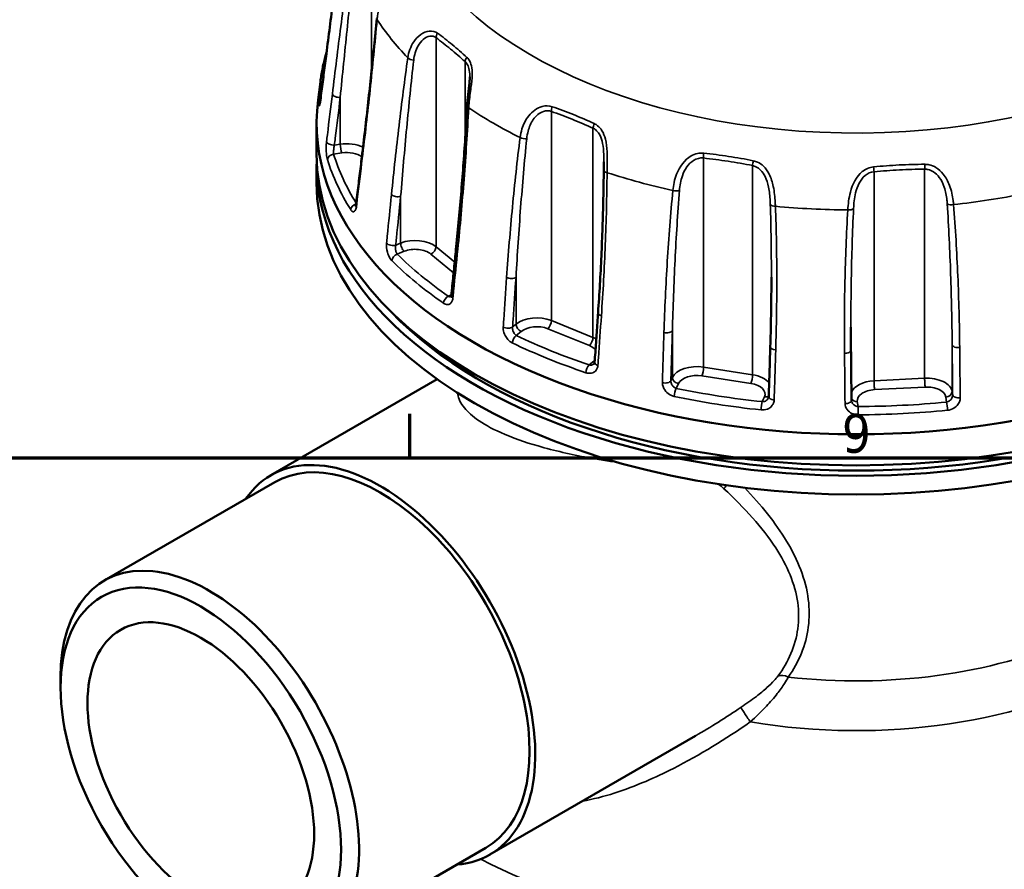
# Model space of a CAD drawing. Header units: millimetres. Extents: x 0 to 896, y -36 to 690.
# Tile 46 of 49: x 530 to 607, y 542 to 609. Entities that reach past the tile are written whole.
import ezdxf

# ---------------------------------------------------------------- set-up
doc = ezdxf.new("R2010")
doc.units = ezdxf.units.MM
for name, color, linetype, lineweight in [('Border (ANSI)', 7, 'Continuous', 70), ('Visible (ANSI)', 7, 'Continuous', 50), ('Visible Narrow (ANSI)', 7, 'Continuous', 35)]:
    doc.layers.add(name, color=color, linetype=linetype, lineweight=lineweight)
doc.styles.add('Note Text (ANSI)', font='tahoma.ttf')

# ---------------------------------------------------------------- blocks, each defined once
blk = doc.blocks.new('Borders Default Border')
at = {"layer": 'Border (ANSI)'}
blk.add_line((560.667, 574), (560.667, 577.448), dxfattribs=at)
at = {"layer": 'Border (ANSI)', "flags": 128}
blk.add_lwpolyline([(20, 20), (20, 574), (821, 574), (821, 20), (20, 20)], dxfattribs=at)
at = {"layer": 'Border (ANSI)', "insert": (594.701, 574.341), "char_height": 3.048, "attachment_point": 7, "style": 'Note Text (ANSI)'}
blk.add_mtext('9', dxfattribs=at)

msp = doc.modelspace()

# ---------------------------------------------------------------- linework, layer by layer
at = {"layer": 'Visible (ANSI)'}
for p, q in [((553.627, 603.615), (553.445, 602.192)), ((553.33, 600.385), (553.33, 597.935)), ((553.33, 597.119), (553.33, 595.649)), ((562.831, 580.186), (549.728, 572.621)), ((550.041, 572.079), (536.606, 564.322)), ((533.163, 555.896), (533.163, 556.712)), ((583.161, 552.086), (566.978, 542.743)), ((566.666, 543.285), (553.231, 535.528))]:
    msp.add_line(p, q, dxfattribs=at)
for centre, major_axis, ratio, start_param, end_param in [((595.83, 600.385), (42.5, 0), 0.57735, 3.067869, 6.356909), ((595.83, 597.935), (42.5, 0), 0.57735, 3.141593, 6.283185), ((595.83, 597.119), (42.5, 0), 0.57735, 3.124954, 6.299824), ((595.83, 595.649), (42.5, 0), 0.57735, 3.141593, 6.283185), ((595.83, 597.119), (-41.8, 0), 0.57735, 0.503167, 2.638425), ((826.461, 582.046), (-230.907, 9.331), 0.87117, 0.03518, 0.04425), ((596.36, 578.357), (-0.891, 0.22), 0.512082, 0.130893, 0.208252), ((558.353, 557.682), (8.312, -14.397), 0.57735, 0, 3.141593), ((558.353, 557.682), (8.625, -14.939), 0.57735, 6.013066, 9.694897), ((544.918, 549.925), (8.312, -14.397), 0.57735, 5.497787, 10.210176), ((595.83, 543.965), (45.5, 0), 0.57735, 3.476475, 6.283185)]:
    msp.add_ellipse(centre, major_axis=major_axis, ratio=ratio, start_param=start_param, end_param=end_param, dxfattribs=at)
for major_axis in [(-7.812, 13.531), (6.312, -10.933)]:
    msp.add_ellipse((544.211, 549.517), major_axis=major_axis, ratio=0.57735, dxfattribs=at)
for points, knots in [([(555.435, 616.477), (555.347, 615.751), (555.258, 615.028), (555.08, 613.589), (554.991, 612.872), (554.813, 611.445), (554.724, 610.734), (554.545, 609.318), (554.456, 608.612), (554.277, 607.207), (554.188, 606.508), (554.098, 605.811)], [0, 0, 0, 0, 0.259218, 0.259218, 0.518435, 0.518435, 0.777653, 0.777653, 1.03687, 1.03687, 1.296088, 1.296088, 1.296088, 1.296088]), ([(558.064, 608.606), (557.996, 607.865), (557.925, 607.127), (557.78, 605.656), (557.706, 604.924), (557.554, 603.464), (557.475, 602.737), (557.316, 601.288), (557.234, 600.566), (557.067, 599.127), (556.982, 598.41), (556.895, 597.696)], [0, 0, 0, 0, 0.259218, 0.259218, 0.518435, 0.518435, 0.777653, 0.777653, 1.03687, 1.03687, 1.296088, 1.296088, 1.296088, 1.296088]), ([(553.627, 603.615), (553.648, 603.776), (553.672, 603.938), (553.724, 604.261), (553.753, 604.422), (553.816, 604.744), (553.85, 604.905), (553.924, 605.226), (553.964, 605.387), (554.04, 605.676), (554.076, 605.805), (554.114, 605.933)], [2.42991821, 2.42991821, 2.42991821, 2.42991821, 2.44938468, 2.44938468, 2.46885115, 2.46885115, 2.48831762, 2.48831762, 2.50778408, 2.50778408, 2.52348072, 2.52348072, 2.52348072, 2.52348072]), ([(554.098, 605.811), (554.067, 605.567), (554.035, 605.323), (553.972, 604.835), (553.941, 604.591), (553.878, 604.103), (553.847, 603.859), (553.784, 603.371), (553.753, 603.127), (553.69, 602.64), (553.658, 602.396), (553.627, 602.152)], [0, 0, 0, 0, 0.0907018, 0.0907018, 0.1814035, 0.1814035, 0.2721053, 0.2721053, 0.3628071, 0.3628071, 0.4535088, 0.4535088, 0.4535088, 0.4535088]), ([(565.392, 604.011), (565.392, 603.872), (565.384, 603.724), (565.36, 603.422), (565.344, 603.267), (565.308, 602.955), (565.289, 602.798), (565.252, 602.486), (565.235, 602.331), (565.206, 602.024), (565.195, 601.872), (565.187, 601.724)], [0.1690319, 0.1690319, 0.1690319, 0.1690319, 0.2172859, 0.2172859, 0.2655398, 0.2655398, 0.3137938, 0.3137938, 0.3620478, 0.3620478, 0.4103018, 0.4103018, 0.4103018, 0.4103018]), ([(553.627, 602.152), (553.621, 602.104), (553.615, 602.06), (553.603, 601.982), (553.597, 601.949), (553.587, 601.896), (553.582, 601.877), (553.579, 601.866), (553.579, 601.865), (553.579, 601.865)], [0, 0, 0, 0, 0.01924429, 0.01924429, 0.03848858, 0.03848858, 0.05773287, 0.05773287, 0.06340489, 0.06340489, 0.06340489, 0.06340489]), ([(565.187, 601.724), (565.148, 600.973), (565.104, 600.224), (565.01, 598.73), (564.959, 597.985), (564.85, 596.5), (564.793, 595.76), (564.671, 594.283), (564.607, 593.547), (564.472, 592.079), (564.402, 591.346), (564.328, 590.617)], [0, 0, 0, 0, 0.259218, 0.259218, 0.518435, 0.518435, 0.777653, 0.777653, 1.03687, 1.03687, 1.296088, 1.296088, 1.296088, 1.296088]), ([(556.895, 597.696), (556.865, 597.446), (556.835, 597.196), (556.774, 596.695), (556.743, 596.445), (556.682, 595.945), (556.652, 595.694), (556.591, 595.194), (556.561, 594.944), (556.5, 594.443), (556.469, 594.193), (556.439, 593.943)], [0, 0, 0, 0, 0.0907018, 0.0907018, 0.1814035, 0.1814035, 0.2721053, 0.2721053, 0.3628071, 0.3628071, 0.4535088, 0.4535088, 0.4535088, 0.4535088]), ([(575.952, 597.318), (575.952, 597.273), (575.952, 597.228), (575.951, 597.139), (575.951, 597.095), (575.95, 597.006), (575.95, 596.962), (575.949, 596.875), (575.949, 596.832), (575.948, 596.745), (575.948, 596.703), (575.947, 596.66)], [0.33804066, 0.33804066, 0.33804066, 0.33804066, 0.35249309, 0.35249309, 0.36694552, 0.36694552, 0.38139795, 0.38139795, 0.39585038, 0.39585038, 0.41030281, 0.41030281, 0.41030281, 0.41030281]), ([(575.947, 596.66), (575.941, 595.905), (575.93, 595.15), (575.897, 593.645), (575.876, 592.893), (575.824, 591.393), (575.794, 590.644), (575.725, 589.148), (575.686, 588.402), (575.6, 586.912), (575.552, 586.168), (575.501, 585.426)], [0, 0, 0, 0, 0.259218, 0.259218, 0.518435, 0.518435, 0.777653, 0.777653, 1.03687, 1.03687, 1.296088, 1.296088, 1.296088, 1.296088]), ([(556.439, 593.943), (556.434, 593.906), (556.429, 593.875), (556.417, 593.825), (556.411, 593.807), (556.406, 593.794), (556.405, 593.792), (556.405, 593.792)], [0, 0, 0, 0, 0.01894869, 0.01894869, 0.03789739, 0.03789739, 0.04684343, 0.04684343, 0.04684343, 0.04684343]), ([(564.328, 590.617), (564.303, 590.361), (564.277, 590.105), (564.225, 589.593), (564.199, 589.337), (564.148, 588.825), (564.122, 588.569), (564.07, 588.057), (564.044, 587.801), (563.993, 587.289), (563.967, 587.033), (563.941, 586.777)], [0, 0, 0, 0, 0.0907018, 0.0907018, 0.1814035, 0.1814035, 0.2721053, 0.2721053, 0.3628071, 0.3628071, 0.4535088, 0.4535088, 0.4535088, 0.4535088]), ([(589.15, 588.223), (589.15, 587.857), (589.149, 587.492), (589.145, 586.762), (589.141, 586.397), (589.132, 585.667), (589.126, 585.302), (589.113, 584.573), (589.105, 584.208), (589.087, 583.479), (589.077, 583.115), (589.065, 582.75)], [0.6662956, 0.6662956, 0.6662956, 0.6662956, 0.7922541, 0.7922541, 0.9182126, 0.9182126, 1.0441711, 1.0441711, 1.1701296, 1.1701296, 1.2960881, 1.2960881, 1.2960881, 1.2960881]), ([(563.941, 586.777), (563.939, 586.752), (563.935, 586.73), (563.926, 586.696), (563.921, 586.684), (563.915, 586.67), (563.913, 586.667), (563.913, 586.667)], [0, 0, 0, 0, 0.01732844, 0.01732844, 0.03465689, 0.03465689, 0.04921128, 0.04921128, 0.04921128, 0.04921128]), ([(575.501, 585.426), (575.483, 585.165), (575.465, 584.905), (575.428, 584.384), (575.41, 584.124), (575.374, 583.603), (575.356, 583.343), (575.32, 582.822), (575.302, 582.561), (575.266, 582.04), (575.248, 581.78), (575.23, 581.52)], [0, 0, 0, 0, 0.0907018, 0.0907018, 0.1814035, 0.1814035, 0.2721053, 0.2721053, 0.3628071, 0.3628071, 0.4535088, 0.4535088, 0.4535088, 0.4535088]), ([(589.065, 582.75), (589.057, 582.487), (589.049, 582.224), (589.033, 581.698), (589.025, 581.435), (589.008, 580.909), (589, 580.646), (588.984, 580.119), (588.976, 579.856), (588.959, 579.33), (588.951, 579.067), (588.943, 578.804)], [0, 0, 0, 0, 0.0907018, 0.0907018, 0.1814035, 0.1814035, 0.2721053, 0.2721053, 0.3628071, 0.3628071, 0.4535088, 0.4535088, 0.4535088, 0.4535088]), ([(595.462, 578.515), (595.459, 578.778), (595.456, 579.042), (595.451, 579.569), (595.448, 579.833), (595.442, 580.36), (595.44, 580.624), (595.434, 581.151), (595.431, 581.415), (595.426, 581.942), (595.423, 582.206), (595.42, 582.469)], [0.3217516, 0.3217516, 0.3217516, 0.3217516, 0.4124534, 0.4124534, 0.5031551, 0.5031551, 0.5938569, 0.5938569, 0.6845586, 0.6845586, 0.7752604, 0.7752604, 0.7752604, 0.7752604]), ([(575.23, 581.52), (575.229, 581.504), (575.226, 581.489), (575.221, 581.464), (575.217, 581.453), (575.21, 581.434), (575.206, 581.426), (575.198, 581.412), (575.194, 581.406), (575.185, 581.396), (575.181, 581.392), (575.176, 581.388)], [0, 0, 0, 0, 0.01374777, 0.01374777, 0.02749554, 0.02749554, 0.04124331, 0.04124331, 0.05499108, 0.05499108, 0.06873885, 0.06873885, 0.06873885, 0.06873885]), ([(588.943, 578.804), (588.943, 578.797), (588.942, 578.79), (588.941, 578.776), (588.94, 578.769), (588.937, 578.755), (588.935, 578.749), (588.932, 578.736), (588.93, 578.729), (588.925, 578.716), (588.922, 578.71), (588.919, 578.704)], [0, 0, 0, 0, 0.00706894, 0.00706894, 0.01413788, 0.01413788, 0.02120682, 0.02120682, 0.02827575, 0.02827575, 0.03534469, 0.03534469, 0.03534469, 0.03534469])]:
    msp.add_open_spline(points, degree=3, knots=knots, dxfattribs=at)
at = {"layer": 'Visible Narrow (ANSI)'}
for p, q in [((557.641, 614.346), (557.641, 604.304)), ((562.736, 607.089), (562.736, 590.62)), ((565.03, 605.197), (565.03, 599.057)), ((555.192, 602.376), (555.192, 598.693)), ((571.822, 601.276), (571.822, 584.807)), ((575.099, 599.951), (575.099, 583.482)), ((554.671, 597.906), (555.321, 598.006)), ((555.192, 598.693), (554.735, 598.623)), ((583.804, 597.608), (583.804, 581.139)), ((587.668, 597.01), (587.668, 580.541)), ((597.237, 596.527), (597.237, 580.058)), ((601.221, 596.728), (601.221, 580.259)), ((559.95, 594.586), (559.95, 590.904)), ((559.95, 590.904), (559.563, 590.747)), ((559.686, 590.036), (560.237, 590.259)), ((564.206, 589.408), (562.736, 590.62)), ((562.326, 590.046), (564.122, 588.566)), ((569.037, 588.206), (569.037, 584.523)), ((563.946, 586.825), (563.701, 586.725)), ((575.099, 583.482), (571.822, 584.807)), ((569.037, 584.523), (568.766, 584.3)), ((571.535, 584.162), (574.812, 582.838)), ((581.355, 584.005), (581.355, 580.322)), ((569.06, 583.631), (569.446, 583.95)), ((603.388, 582.892), (603.388, 579.209)), ((575.18, 581.631), (574.794, 581.313)), ((587.668, 580.541), (583.804, 581.139)), ((581.355, 580.322), (581.232, 580.059)), ((583.675, 580.452), (587.539, 579.854)), ((601.221, 580.259), (597.237, 580.058)), ((581.663, 579.464), (581.838, 579.839)), ((597.28, 579.362), (601.265, 579.563)), ((588.599, 578.793), (588.425, 578.418)), ((602.89, 578.776), (602.949, 578.388)), ((603.429, 578.937), (603.388, 579.209)), ((595.975, 578.036), (595.917, 578.424))]:
    msp.add_line(p, q, dxfattribs=at)
for centre, major_axis, ratio, start_param, end_param in [((595.83, 620.451), (36.172, 0), 0.57735, 1.834196, 7.620215), ((595.83, 616.837), (-40.401, 0), 0.57735, 0.36546, 0.507205), ((563.145, 607.255), (0.301, 0.399), 0.69685, 1.625301, 2.430089), ((554.594, 605.747), (-0.496, 0.064), 0.581623, 0, 0.095694), ((560.95, 605.604), (-0.495, 0.07), 0.567992, 0.584716, 1.71003), ((565.44, 605.363), (0.334, 0.372), 0.639148, 1.682085, 2.486873), ((595.83, 601.815), (-42.318, 0), 0.57735, 6.209462, 6.279708), ((555.062, 602.655), (-0.496, 0.06), 0.552181, 0.221505, 1.901029), ((554.01, 601.857), (-0.5, 0.003), 0.816492, 5.604889, 6.18431), ((554.123, 602.088), (-0.496, 0.064), 0.581623, 0, 0.094454), ((565.687, 601.698), (-0.499, 0.026), 0.487492, 0, 0.744998), ((595.83, 616.837), (40.401, 0), 0.57735, 3.856119, 3.997863), ((572.109, 601.512), (0.167, 0.471), 0.496589, 1.457085, 2.261874), ((575.386, 600.188), (0.207, 0.455), 0.438887, 1.497235, 2.302024), ((554.606, 598.902), (-0.496, 0.06), 0.552185, 0.222726, 1.901021), ((555.709, 597.578), (-2, 0), 0.57735, 4.018675, 4.974188), ((569.683, 599.391), (-0.496, 0.062), 0.53632, 0.923495, 2.048809), ((555.321, 598.414), (-0.076, 0.494), 0.211325, 0.938882, 2.509678), ((555.709, 597.17), (1.5, 0), 0.57735, 0.658458, 1.832596), ((583.934, 597.886), (0.056, 0.497), 0.239912, 1.388545, 2.193334), ((554.671, 597.497), (-0.477, -0.149), 0.803594, 4.467018, 5.934022), ((595.83, 601.815), (-42.318, 0), 0.57735, 0.17801, 0.345589), ((595.83, 602.181), (-41.82, 0), 0.57735, 0.17801, 0.343439), ((557.392, 597.636), (-0.496, 0.06), 0.552181, 0, 0.438961), ((587.797, 597.289), (0.097, 0.491), 0.18221, 1.405997, 2.210785), ((576.447, 596.656), (-0.5, 0.004), 0.479953, 0, 1.070279), ((595.83, 616.837), (40.401, 0), 0.57735, 4.205184, 4.346929), ((597.193, 596.814), (-0.046, 0.498), 0.042222, 4.092797, 4.897586), ((601.178, 597.015), (-0.005, 0.5), 0.099925, 4.098616, 4.903405), ((581.569, 595.277), (-0.498, 0.048), 0.509137, 1.255613, 2.380926), ((559.664, 594.823), (-0.497, 0.05), 0.525397, 0.557641, 2.237165), ((595.83, 616.837), (40.401, 0), 0.57735, 4.903316, 5.045061), ((556.482, 593.594), (0.424, 0.265), 0.768222, 1.203659, 2.59104), ((556.935, 593.882), (-0.496, 0.06), 0.552185, 0, 0.437723), ((589.546, 594.043), (-0.5, -0.019), 0.483702, 0.269966, 1.39528), ((595.83, 616.837), (40.401, 0), 0.57735, 4.55425, 4.695995), ((595.176, 593.759), (-0.499, 0.029), 0.48972, 1.583398, 2.708712), ((603.403, 594.174), (0.498, 0.039), 0.498285, 3.73796, 4.863273), ((561.098, 589.958), (-2, 0), 0.57735, 3.752458, 5.323254), ((559.277, 590.984), (0.497, -0.05), 0.525404, 3.700456, 5.378751), ((560.237, 590.667), (-0.187, 0.464), 0.468323, 0.858678, 2.429475), ((561.098, 589.549), (1.5, 0), 0.57735, 0.610865, 2.181662), ((562.326, 590.454), (0.318, 0.386), 0.668835, 4.03088, 5.601677), ((564.826, 590.566), (-0.497, 0.05), 0.525397, 0, 0.775096), ((559.686, 589.628), (-0.352, -0.355), 0.705683, 4.094079, 5.561083), ((595.83, 601.815), (42.318, 0), 0.57735, 3.668668, 3.836247), ((595.83, 602.181), (-41.82, 0), 0.57735, 0.527076, 0.694655), ((568.627, 588.372), (-0.499, 0.035), 0.504499, 0.888766, 2.56829), ((563.701, 586.317), (0.285, 0.411), 0.627294, 0.835079, 2.302083), ((564.439, 586.727), (-0.497, 0.05), 0.525404, 0, 0.77386), ((570.675, 583.861), (-2, 0), 0.57735, 4.101524, 5.67232), ((571.535, 584.57), (0.187, 0.464), 0.468323, 3.853711, 5.424507), ((576, 585.391), (-0.499, 0.035), 0.504499, 0, 1.106221), ((568.356, 584.465), (0.499, -0.035), 0.504509, 4.031583, 5.709878), ((569.446, 584.358), (-0.318, 0.386), 0.668835, 0.681509, 2.252305), ((570.675, 583.453), (1.5, 0), 0.57735, 0.959931, 2.530727), ((580.872, 584.08), (0.5, -0.015), 0.492009, 4.358474, 6.037999), ((569.06, 583.223), (-0.217, -0.451), 0.522656, 3.885555, 5.352559), ((595.83, 602.181), (-41.82, 0), 0.57735, 0.876141, 1.043721), ((574.812, 583.246), (0.187, 0.464), 0.468323, 3.853711, 5.424507), ((573.952, 582.536), (-2, 0), 0.57735, 3.93309, 4.101524), ((595.83, 601.815), (42.318, 0), 0.57735, 4.017734, 4.185313), ((573.952, 582.128), (1.5, 0), 0.57735, 0.45606, 0.959931), ((589.565, 582.735), (-0.5, 0.015), 0.492009, 0, 1.434337), ((594.921, 582.464), (0.5, 0.005), 0.489433, 4.685356, 6.283185), ((603.886, 582.917), (-0.5, -0.005), 0.489433, 0.081695, 1.761219), ((573.952, 582.128), (-1.5, 0), 0.57735, 2.530727, 2.605446), ((574.794, 580.905), (0.159, 0.474), 0.410704, 0.685707, 2.152711), ((575.18, 582.04), (0.318, -0.386), 0.668835, 5.393898, 5.530379), ((575.728, 581.485), (-0.499, 0.035), 0.504509, 0, 1.104988), ((583.287, 580.023), (-2, 0), 0.57735, 4.45059, 6.021386), ((583.675, 580.86), (0.076, 0.494), 0.211325, 3.773507, 5.344303), ((581.838, 580.247), (-0.454, 0.21), 0.788675, 0.350879, 1.921676), ((583.287, 579.615), (-1.5, 0), 0.57735, 4.45059, 6.021386), ((587.539, 580.262), (0.076, 0.494), 0.211325, 3.773507, 5.344303), ((587.15, 579.426), (-2, 0), 0.57735, 3.561102, 4.45059), ((601.396, 579.109), (2, 0), 0.57735, 0.087266, 1.658063), ((601.265, 579.971), (-0.025, 0.499), 0.071162, 0.953518, 2.524315), ((580.749, 580.133), (0.5, -0.015), 0.492021, 4.359702, 6.037997), ((581.663, 579.055), (-0.102, -0.49), 0.276589, 3.786079, 5.253083), ((595.83, 602.181), (-41.82, 0), 0.57735, 1.225207, 1.392787), ((587.15, 579.017), (1.5, 0), 0.57735, 6.021386, 7.592182), ((597.411, 578.907), (-2, 0), 0.57735, 4.799655, 6.072847), ((597.411, 578.499), (-1.5, 0), 0.57735, 4.799655, 6.370452), ((597.28, 579.77), (-0.025, 0.499), 0.071162, 0.953518, 2.524315), ((601.396, 578.7), (1.5, 0), 0.57735, 0.087266, 1.658063), ((595.83, 601.815), (42.318, 0), 0.57735, 4.3668, 4.534379), ((588.599, 579.201), (0.454, -0.21), 0.788675, 5.063268, 5.86093), ((589.443, 578.788), (-0.5, 0.015), 0.492021, 0, 1.433106), ((595.917, 578.832), (-0.494, -0.075), 0.81339, 0.28951, 1.448158), ((602.89, 579.184), (0.494, 0.075), 0.81339, 4.589751, 6.160547), ((603.927, 578.963), (-0.5, -0.005), 0.489446, 0.081696, 1.759991), ((595.83, 561.11), (43.868, 0), 0.57735, 3.973004, 7.020832), ((588.425, 578.009), (0.052, 0.497), 0.144578, 0.623008, 2.090012), ((594.962, 578.51), (0.5, 0.005), 0.489446, 4.686586, 6.283185), ((595.83, 602.181), (-41.82, 0), 0.57735, 1.574273, 1.741852), ((595.975, 577.628), (0.001, -0.5), 0.002839, 1.059106, 2.52611), ((602.949, 577.98), (-0.05, 0.498), 0.138987, 4.193754, 5.660758), ((595.83, 601.815), (42.318, 0), 0.57735, 4.715866, 4.883445), ((595.83, 569.63), (29.661, 0), 0.57735, 4.427447, 6.568128), ((585.954, 571.772), (0.692, 0.722), 0.287714, 1.761899, 2.126991), ((595.83, 572.62), (28.053, 0), 0.57735, 4.520536, 6.20518), ((595.83, 558.478), (45.5, 0), 0.57735, 3.882701, 6.283185), ((590.291, 556.068), (-0.805, 0.594), 0.656221, 4.949542, 5.944191), ((587.326, 553.526), (-0.561, 0.828), 0.051066, 0.109672, 1.946139)]:
    msp.add_ellipse(centre, major_axis=major_axis, ratio=ratio, start_param=start_param, end_param=end_param, dxfattribs=at)
for points, knots in [([(554.097, 605.783), (554.321, 607.525), (554.545, 609.286), (554.99, 612.842), (555.213, 614.637), (555.434, 616.454)], [-1.296088, -1.296088, -1.296088, -1.296088, -0.648044, -0.648044, 0, 0, 0, 0]), ([(555.933, 613.163), (555.695, 611.453), (555.464, 609.718), (555.01, 606.212), (554.788, 604.442), (554.571, 602.654)], [-1.296088, -1.296088, -1.296088, -1.296088, -0.648044, -0.648044, 0, 0, 0, 0]), ([(555.192, 602.376), (555.366, 604.157), (555.543, 605.925), (555.906, 609.431), (556.091, 611.17), (556.281, 612.889)], [0, 0, 0, 0, 0.648044, 0.648044, 1.296088, 1.296088, 1.296088, 1.296088]), ([(558.097, 608.5), (558.106, 608.601), (558.119, 608.704), (558.193, 609.192), (558.295, 609.594), (558.516, 610.333), (558.628, 610.669), (558.794, 611.244), (558.855, 611.487), (558.907, 611.882), (558.911, 612.042), (558.88, 612.27), (558.859, 612.35), (558.829, 612.422)], [-0.4103005, -0.4103005, -0.4103005, -0.4103005, -0.3784798, -0.3784798, -0.2603974, -0.2603974, -0.1650406, -0.1650406, -0.0916892, -0.0916892, -0.0352651, -0.0352651, 0, 0, 0, 0]), ([(556.928, 597.574), (557.146, 599.362), (557.352, 601.166), (557.743, 604.807), (557.927, 606.644), (558.097, 608.5)], [-1.296088, -1.296088, -1.296088, -1.296088, -0.648044, -0.648044, 0, 0, 0, 0]), ([(562.851, 607.442), (562.675, 607.572), (562.448, 607.628), (561.751, 607.555), (561.284, 607.206), (560.73, 606.383), (560.575, 605.945), (560.515, 605.506)], [-0.4103106, -0.4103106, -0.4103106, -0.4103106, -0.3194642, -0.3194642, -0.1448524, -0.1448524, 0, 0, 0, 0]), ([(565.166, 605.533), (564.783, 605.883), (564.399, 606.216), (563.627, 606.852), (563.24, 607.156), (562.851, 607.442)], [-0.4001666, -0.4001666, -0.4001666, -0.4001666, -0.2000833, -0.2000833, 0, 0, 0, 0]), ([(560.979, 605.315), (561.024, 605.709), (561.137, 606.099), (561.547, 606.833), (561.894, 607.144), (562.422, 607.23), (562.597, 607.191), (562.736, 607.089)], [0, 0, 0, 0, 0.1448524, 0.1448524, 0.3194642, 0.3194642, 0.4103106, 0.4103106, 0.4103106, 0.4103106]), ([(562.736, 607.089), (563.118, 606.801), (563.501, 606.499), (564.266, 605.868), (564.648, 605.54), (565.03, 605.197)], [0, 0, 0, 0, 0.2000833, 0.2000833, 0.4001666, 0.4001666, 0.4001666, 0.4001666]), ([(553.626, 602.124), (553.649, 602.301), (553.671, 602.479), (553.828, 603.698), (553.962, 604.74), (554.097, 605.783)], [-0.4535088, -0.4535088, -0.4535088, -0.4535088, -0.3876302, -0.3876302, 0, 0, 0, 0]), ([(560.515, 605.506), (560.267, 603.747), (560.038, 601.965), (559.611, 598.37), (559.412, 596.556), (559.228, 594.727)], [-1.296088, -1.296088, -1.296088, -1.296088, -0.648044, -0.648044, 0, 0, 0, 0]), ([(559.95, 594.586), (560.098, 596.4), (560.257, 598.202), (560.599, 601.78), (560.781, 603.557), (560.979, 605.315)], [0, 0, 0, 0, 0.648044, 0.648044, 1.296088, 1.296088, 1.296088, 1.296088]), ([(565.03, 605.197), (565.083, 605.149), (565.131, 605.092), (565.238, 604.923), (565.289, 604.8), (565.369, 604.484), (565.389, 604.282), (565.392, 604.05), (565.392, 604.03), (565.392, 604.011)], [0, 0, 0, 0, 0.0347075, 0.0347075, 0.0902394, 0.0902394, 0.1624309, 0.1624309, 0.1690319, 0.1690319, 0.1690319, 0.1690319]), ([(565.311, 601.552), (565.317, 601.67), (565.326, 601.79), (565.374, 602.307), (565.434, 602.724), (565.534, 603.49), (565.574, 603.835), (565.586, 604.417), (565.57, 604.661), (565.482, 605.044), (565.422, 605.194), (565.291, 605.402), (565.233, 605.473), (565.166, 605.533)], [-0.4103018, -0.4103018, -0.4103018, -0.4103018, -0.3737343, -0.3737343, -0.2562799, -0.2562799, -0.1624309, -0.1624309, -0.0902394, -0.0902394, -0.0347075, -0.0347075, 0, 0, 0, 0]), ([(554.571, 602.654), (554.441, 601.584), (554.311, 600.515), (554.159, 599.263), (554.136, 599.082), (554.114, 598.9)], [-0.7752604, -0.7752604, -0.7752604, -0.7752604, -0.3876302, -0.3876302, -0.3217516, -0.3217516, -0.3217516, -0.3217516]), ([(553.513, 601.9), (553.513, 601.878), (553.513, 601.858), (553.515, 601.752), (553.523, 601.707), (553.546, 601.713), (553.558, 601.744), (553.582, 601.845), (553.594, 601.904), (553.612, 602.021), (553.619, 602.071), (553.626, 602.124)], [-0.1583749, -0.1583749, -0.1583749, -0.1583749, -0.1471247, -0.1471247, -0.093248, -0.093248, -0.0518045, -0.0518045, -0.0199248, -0.0199248, 0, 0, 0, 0]), ([(554.735, 598.623), (554.757, 598.804), (554.779, 598.986), (554.932, 600.237), (555.062, 601.307), (555.192, 602.376)], [0.3217516, 0.3217516, 0.3217516, 0.3217516, 0.3876302, 0.3876302, 0.7752604, 0.7752604, 0.7752604, 0.7752604]), ([(564.452, 590.419), (564.637, 592.248), (564.801, 594.09), (565.089, 597.8), (565.213, 599.668), (565.311, 601.552)], [-1.296088, -1.296088, -1.296088, -1.296088, -0.648044, -0.648044, 0, 0, 0, 0]), ([(571.895, 601.648), (571.646, 601.734), (571.363, 601.738), (570.688, 601.551), (570.317, 601.274), (569.797, 600.618), (569.621, 600.26), (569.433, 599.671), (569.384, 599.442), (569.357, 599.216)], [-0.4103107, -0.4103107, -0.4103107, -0.4103107, -0.319997, -0.319997, -0.1886989, -0.1886989, -0.0725765, -0.0725765, 0, 0, 0, 0]), ([(569.881, 599.126), (569.902, 599.327), (569.938, 599.53), (570.078, 600.05), (570.21, 600.364), (570.602, 600.934), (570.884, 601.175), (571.405, 601.342), (571.625, 601.343), (571.822, 601.276)], [0, 0, 0, 0, 0.0725765, 0.0725765, 0.1886989, 0.1886989, 0.319997, 0.319997, 0.4103107, 0.4103107, 0.4103107, 0.4103107]), ([(571.822, 601.276), (572.368, 601.083), (572.914, 600.875), (574.007, 600.433), (574.553, 600.199), (575.099, 599.951)], [0, 0, 0, 0, 0.2000833, 0.2000833, 0.4001666, 0.4001666, 0.4001666, 0.4001666]), ([(575.202, 600.312), (574.653, 600.566), (574.103, 600.804), (573, 601.25), (572.448, 601.458), (571.895, 601.648)], [-0.4001666, -0.4001666, -0.4001666, -0.4001666, -0.2000833, -0.2000833, 0, 0, 0, 0]), ([(576.206, 596.447), (576.207, 596.575), (576.209, 596.705), (576.218, 597.237), (576.227, 597.661), (576.191, 598.428), (576.157, 598.771), (576.016, 599.334), (575.928, 599.564), (575.712, 599.911), (575.598, 600.043), (575.385, 600.213), (575.296, 600.268), (575.202, 600.312)], [-0.4103028, -0.4103028, -0.4103028, -0.4103028, -0.3710571, -0.3710571, -0.2540051, -0.2540051, -0.1609891, -0.1609891, -0.0894384, -0.0894384, -0.0343994, -0.0343994, 0, 0, 0, 0]), ([(575.099, 599.951), (575.174, 599.916), (575.245, 599.872), (575.417, 599.734), (575.509, 599.626), (575.687, 599.34), (575.761, 599.15), (575.883, 598.68), (575.916, 598.39), (575.949, 597.838), (575.952, 597.575), (575.952, 597.318)], [0, 0, 0, 0, 0.0343994, 0.0343994, 0.0894384, 0.0894384, 0.1609891, 0.1609891, 0.2540051, 0.2540051, 0.3380407, 0.3380407, 0.3380407, 0.3380407]), ([(554.114, 598.9), (554.106, 598.831), (554.099, 598.755), (554.083, 598.49), (554.082, 598.284), (554.1, 597.943), (554.115, 597.802), (554.149, 597.609), (554.164, 597.543), (554.181, 597.489)], [-0.1583763, -0.1583763, -0.1583763, -0.1583763, -0.1332534, -0.1332534, -0.0740297, -0.0740297, -0.028473, -0.028473, 0, 0, 0, 0]), ([(569.357, 599.216), (569.128, 597.408), (568.93, 595.583), (568.58, 591.908), (568.428, 590.059), (568.299, 588.198)], [-1.296088, -1.296088, -1.296088, -1.296088, -0.648044, -0.648044, 0, 0, 0, 0]), ([(569.037, 588.206), (569.14, 590.045), (569.261, 591.876), (569.541, 595.517), (569.699, 597.328), (569.881, 599.126)], [0, 0, 0, 0, 0.648044, 0.648044, 1.296088, 1.296088, 1.296088, 1.296088]), ([(554.671, 597.906), (554.666, 597.933), (554.663, 597.966), (554.66, 598.064), (554.663, 598.136), (554.678, 598.309), (554.693, 598.414), (554.719, 598.549), (554.727, 598.587), (554.735, 598.623)], [0, 0, 0, 0, 0.028473, 0.028473, 0.0740297, 0.0740297, 0.1332534, 0.1332534, 0.1583763, 0.1583763, 0.1583763, 0.1583763]), ([(583.827, 597.99), (583.492, 598.025), (583.141, 597.946), (582.299, 597.474), (581.914, 596.914), (581.521, 595.909), (581.43, 595.467), (581.391, 595.051)], [-0.4103081, -0.4103081, -0.4103081, -0.4103081, -0.3073598, -0.3073598, -0.1308501, -0.1308501, 0, 0, 0, 0]), ([(587.725, 597.387), (587.077, 597.519), (586.427, 597.635), (585.127, 597.836), (584.477, 597.921), (583.827, 597.99)], [-0.4001666, -0.4001666, -0.4001666, -0.4001666, -0.2000833, -0.2000833, 0, 0, 0, 0]), ([(556.472, 593.821), (556.494, 594.003), (556.516, 594.184), (556.668, 595.435), (556.798, 596.505), (556.928, 597.574)], [-0.4535088, -0.4535088, -0.4535088, -0.4535088, -0.3876302, -0.3876302, 0, 0, 0, 0]), ([(581.913, 595.067), (581.942, 595.437), (582.011, 595.824), (582.311, 596.694), (582.607, 597.168), (583.263, 597.567), (583.539, 597.635), (583.804, 597.608)], [0, 0, 0, 0, 0.1308501, 0.1308501, 0.3073598, 0.3073598, 0.4103081, 0.4103081, 0.4103081, 0.4103081]), ([(583.804, 597.608), (584.448, 597.535), (585.092, 597.449), (586.38, 597.249), (587.025, 597.137), (587.668, 597.01)], [0, 0, 0, 0, 0.2000833, 0.2000833, 0.4001666, 0.4001666, 0.4001666, 0.4001666]), ([(589.468, 593.802), (589.464, 593.907), (589.459, 594.015), (589.431, 594.52), (589.389, 594.942), (589.231, 595.701), (589.128, 596.039), (588.855, 596.577), (588.705, 596.79), (588.385, 597.094), (588.227, 597.202), (587.95, 597.327), (587.839, 597.363), (587.725, 597.387)], [-0.4103006, -0.4103006, -0.4103006, -0.4103006, -0.377816, -0.377816, -0.2598203, -0.2598203, -0.1646748, -0.1646748, -0.091486, -0.091486, -0.0351869, -0.0351869, 0, 0, 0, 0]), ([(575.76, 585.182), (575.89, 587.042), (575.993, 588.912), (576.144, 592.667), (576.192, 594.552), (576.206, 596.447)], [-1.296088, -1.296088, -1.296088, -1.296088, -0.648044, -0.648044, 0, 0, 0, 0]), ([(587.668, 597.01), (587.758, 596.991), (587.847, 596.962), (588.067, 596.86), (588.193, 596.771), (588.45, 596.52), (588.57, 596.343), (588.79, 595.893), (588.873, 595.608), (589.002, 594.959), (589.036, 594.594), (589.06, 594.149), (589.064, 594.054), (589.067, 593.961)], [0, 0, 0, 0, 0.0351869, 0.0351869, 0.091486, 0.091486, 0.1646748, 0.1646748, 0.2598203, 0.2598203, 0.377816, 0.377816, 0.4103006, 0.4103006, 0.4103006, 0.4103006]), ([(597.205, 596.908), (596.882, 596.876), (596.57, 596.743), (595.831, 596.154), (595.538, 595.537), (595.25, 594.444), (595.192, 593.96), (595.168, 593.514)], [-0.4103091, -0.4103091, -0.4103091, -0.4103091, -0.3137141, -0.3137141, -0.1382019, -0.1382019, 0, 0, 0, 0]), ([(595.623, 593.63), (595.642, 594.025), (595.687, 594.447), (595.915, 595.385), (596.147, 595.902), (596.732, 596.392), (596.98, 596.501), (597.237, 596.527)], [0, 0, 0, 0, 0.1382019, 0.1382019, 0.3137141, 0.3137141, 0.4103091, 0.4103091, 0.4103091, 0.4103091]), ([(601.226, 597.111), (600.556, 597.109), (599.886, 597.091), (598.545, 597.023), (597.875, 596.974), (597.205, 596.908)], [-0.4001666, -0.4001666, -0.4001666, -0.4001666, -0.2000833, -0.2000833, 0, 0, 0, 0]), ([(597.237, 596.527), (597.9, 596.587), (598.565, 596.634), (599.893, 596.701), (600.558, 596.722), (601.221, 596.728)], [0, 0, 0, 0, 0.2000833, 0.2000833, 0.4001666, 0.4001666, 0.4001666, 0.4001666]), ([(601.221, 596.728), (601.315, 596.728), (601.409, 596.717), (601.648, 596.661), (601.791, 596.6), (602.094, 596.405), (602.247, 596.256), (602.54, 595.857), (602.666, 595.593), (602.873, 594.978), (602.94, 594.622), (602.987, 594.186), (602.995, 594.094), (603.001, 594.002)], [0, 0, 0, 0, 0.0352317, 0.0352317, 0.0916025, 0.0916025, 0.1648844, 0.1648844, 0.260151, 0.260151, 0.3781876, 0.3781876, 0.4103006, 0.4103006, 0.4103006, 0.4103006]), ([(603.497, 593.935), (603.489, 594.038), (603.479, 594.142), (603.417, 594.637), (603.33, 595.047), (603.063, 595.763), (602.902, 596.075), (602.526, 596.547), (602.332, 596.725), (601.946, 596.958), (601.765, 597.032), (601.462, 597.098), (601.344, 597.111), (601.226, 597.111)], [-0.4103006, -0.4103006, -0.4103006, -0.4103006, -0.3781876, -0.3781876, -0.260151, -0.260151, -0.1648844, -0.1648844, -0.0916025, -0.0916025, -0.0352317, -0.0352317, 0, 0, 0, 0]), ([(581.391, 595.051), (581.21, 593.201), (581.066, 591.341), (580.836, 587.608), (580.749, 585.734), (580.691, 583.854)], [-1.296088, -1.296088, -1.296088, -1.296088, -0.648044, -0.648044, 0, 0, 0, 0]), ([(581.355, 584.005), (581.401, 585.859), (581.47, 587.709), (581.654, 591.398), (581.769, 593.237), (581.913, 595.067)], [0, 0, 0, 0, 0.648044, 0.648044, 1.296088, 1.296088, 1.296088, 1.296088]), ([(559.228, 594.727), (559.117, 593.633), (559.007, 592.539), (558.878, 591.259), (558.859, 591.073), (558.841, 590.888)], [-0.7752604, -0.7752604, -0.7752604, -0.7752604, -0.3876302, -0.3876302, -0.3217516, -0.3217516, -0.3217516, -0.3217516]), ([(559.563, 590.747), (559.582, 590.933), (559.601, 591.119), (559.73, 592.399), (559.84, 593.492), (559.95, 594.586)], [0.3217516, 0.3217516, 0.3217516, 0.3217516, 0.3876302, 0.3876302, 0.7752604, 0.7752604, 0.7752604, 0.7752604]), ([(556.014, 593.539), (556.028, 593.518), (556.041, 593.498), (556.118, 593.4), (556.185, 593.364), (556.294, 593.384), (556.338, 593.421), (556.403, 593.531), (556.426, 593.594), (556.456, 593.715), (556.465, 593.766), (556.472, 593.821)], [-0.1583749, -0.1583749, -0.1583749, -0.1583749, -0.146909, -0.146909, -0.0931114, -0.0931114, -0.0517285, -0.0517285, -0.0198956, -0.0198956, 0, 0, 0, 0]), ([(589.067, 593.961), (589.124, 592.099), (589.149, 590.238), (589.15, 588.327), (589.15, 588.275), (589.15, 588.223)], [0, 0, 0, 0, 0.648044, 0.648044, 0.6662956, 0.6662956, 0.6662956, 0.6662956]), ([(589.49, 582.493), (589.548, 584.373), (589.577, 586.256), (589.572, 590.025), (589.54, 591.913), (589.468, 593.802)], [-1.296088, -1.296088, -1.296088, -1.296088, -0.648044, -0.648044, 0, 0, 0, 0]), ([(595.168, 593.514), (595.055, 591.634), (594.983, 589.752), (594.9, 585.987), (594.89, 584.103), (594.91, 582.219)], [-1.296088, -1.296088, -1.296088, -1.296088, -0.648044, -0.648044, 0, 0, 0, 0]), ([(595.411, 584.296), (595.411, 585.551), (595.422, 586.807), (595.477, 589.919), (595.534, 591.775), (595.623, 593.63)], [0.210056, 0.210056, 0.210056, 0.210056, 0.648044, 0.648044, 1.296088, 1.296088, 1.296088, 1.296088]), ([(603.001, 594.002), (603.12, 592.158), (603.207, 590.309), (603.333, 586.605), (603.372, 584.75), (603.388, 582.892)], [0, 0, 0, 0, 0.648044, 0.648044, 1.296088, 1.296088, 1.296088, 1.296088]), ([(603.983, 582.678), (603.964, 584.561), (603.915, 586.442), (603.756, 590.195), (603.646, 592.068), (603.497, 593.935)], [-1.296088, -1.296088, -1.296088, -1.296088, -0.648044, -0.648044, 0, 0, 0, 0]), ([(558.841, 590.888), (558.82, 590.681), (558.844, 590.429), (558.954, 590.024), (559.02, 589.863), (559.147, 589.651), (559.2, 589.581), (559.256, 589.525)], [-0.1583758, -0.1583758, -0.1583758, -0.1583758, -0.085096, -0.085096, -0.0327292, -0.0327292, 0, 0, 0, 0]), ([(559.686, 590.036), (559.662, 590.065), (559.64, 590.101), (559.591, 590.212), (559.569, 590.296), (559.54, 590.508), (559.542, 590.64), (559.563, 590.747)], [0, 0, 0, 0, 0.0327292, 0.0327292, 0.085096, 0.085096, 0.1583758, 0.1583758, 0.1583758, 0.1583758]), ([(564.064, 586.58), (564.083, 586.766), (564.102, 586.952), (564.231, 588.232), (564.342, 589.326), (564.452, 590.419)], [-0.4535088, -0.4535088, -0.4535088, -0.4535088, -0.3876302, -0.3876302, 0, 0, 0, 0]), ([(568.299, 588.198), (568.222, 587.085), (568.145, 585.972), (568.055, 584.67), (568.042, 584.481), (568.029, 584.292)], [-0.7752604, -0.7752604, -0.7752604, -0.7752604, -0.3876302, -0.3876302, -0.3217516, -0.3217516, -0.3217516, -0.3217516]), ([(568.766, 584.3), (568.779, 584.489), (568.792, 584.678), (568.882, 585.98), (568.96, 587.093), (569.037, 588.206)], [0.3217516, 0.3217516, 0.3217516, 0.3217516, 0.3876302, 0.3876302, 0.7752604, 0.7752604, 0.7752604, 0.7752604]), ([(563.319, 586.176), (563.345, 586.157), (563.372, 586.141), (563.516, 586.066), (563.634, 586.05), (563.814, 586.101), (563.883, 586.15), (563.979, 586.276), (564.012, 586.344), (564.049, 586.472), (564.059, 586.525), (564.064, 586.58)], [-0.1583747, -0.1583747, -0.1583747, -0.1583747, -0.1459476, -0.1459476, -0.092502, -0.092502, -0.05139, -0.05139, -0.0197654, -0.0197654, 0, 0, 0, 0]), ([(563.922, 586.687), (563.866, 586.673), (563.804, 586.679), (563.73, 586.709), (563.715, 586.717), (563.701, 586.725)], [0.09728632, 0.09728632, 0.09728632, 0.09728632, 0.14594763, 0.14594763, 0.15837472, 0.15837472, 0.15837472, 0.15837472]), ([(575.489, 581.276), (575.502, 581.465), (575.515, 581.654), (575.606, 582.956), (575.683, 584.069), (575.76, 585.182)], [-0.4535088, -0.4535088, -0.4535088, -0.4535088, -0.3876302, -0.3876302, 0, 0, 0, 0]), ([(568.029, 584.292), (568.024, 584.226), (568.026, 584.158), (568.053, 583.935), (568.103, 583.775), (568.237, 583.513), (568.31, 583.406), (568.457, 583.242), (568.528, 583.179), (568.647, 583.095), (568.694, 583.067), (568.742, 583.044)], [-0.1583753, -0.1583753, -0.1583753, -0.1583753, -0.1356329, -0.1356329, -0.0859645, -0.0859645, -0.0477581, -0.0477581, -0.0183685, -0.0183685, 0, 0, 0, 0]), ([(569.06, 583.631), (569.038, 583.644), (569.016, 583.659), (568.962, 583.704), (568.931, 583.738), (568.867, 583.827), (568.836, 583.884), (568.782, 584.025), (568.764, 584.111), (568.76, 584.229), (568.761, 584.265), (568.766, 584.3)], [0, 0, 0, 0, 0.0183685, 0.0183685, 0.0477581, 0.0477581, 0.0859645, 0.0859645, 0.1356329, 0.1356329, 0.1583753, 0.1583753, 0.1583753, 0.1583753]), ([(581.232, 580.059), (581.238, 580.25), (581.244, 580.441), (581.285, 581.756), (581.32, 582.881), (581.355, 584.005)], [0.3217516, 0.3217516, 0.3217516, 0.3217516, 0.3876302, 0.3876302, 0.7752604, 0.7752604, 0.7752604, 0.7752604]), ([(580.691, 583.854), (580.657, 582.73), (580.622, 581.606), (580.581, 580.29), (580.576, 580.099), (580.57, 579.908)], [-0.7752604, -0.7752604, -0.7752604, -0.7752604, -0.3876302, -0.3876302, -0.3217516, -0.3217516, -0.3217516, -0.3217516]), ([(589.367, 578.547), (589.373, 578.738), (589.379, 578.929), (589.42, 580.245), (589.455, 581.369), (589.49, 582.493)], [-0.4535088, -0.4535088, -0.4535088, -0.4535088, -0.3876302, -0.3876302, 0, 0, 0, 0]), ([(603.388, 582.892), (603.4, 581.765), (603.412, 580.639), (603.425, 579.32), (603.427, 579.129), (603.429, 578.937)], [0, 0, 0, 0, 0.3876302, 0.3876302, 0.4535088, 0.4535088, 0.4535088, 0.4535088]), ([(604.024, 578.723), (604.022, 578.915), (604.02, 579.106), (604.007, 580.424), (603.995, 581.551), (603.983, 582.678)], [-0.4535088, -0.4535088, -0.4535088, -0.4535088, -0.3876302, -0.3876302, 0, 0, 0, 0]), ([(594.91, 582.219), (594.921, 581.093), (594.933, 579.966), (594.947, 578.648), (594.949, 578.456), (594.951, 578.265)], [-0.7752604, -0.7752604, -0.7752604, -0.7752604, -0.3876302, -0.3876302, -0.3217516, -0.3217516, -0.3217516, -0.3217516]), ([(574.544, 580.699), (574.579, 580.687), (574.613, 580.678), (574.805, 580.636), (574.959, 580.647), (575.191, 580.739), (575.279, 580.804), (575.396, 580.953), (575.435, 581.028), (575.475, 581.164), (575.485, 581.219), (575.489, 581.276)], [-0.1583749, -0.1583749, -0.1583749, -0.1583749, -0.1465216, -0.1465216, -0.0928658, -0.0928658, -0.0515921, -0.0515921, -0.0198431, -0.0198431, 0, 0, 0, 0]), ([(575.176, 581.388), (575.149, 581.366), (575.119, 581.347), (575.014, 581.3), (574.931, 581.289), (574.83, 581.304), (574.812, 581.308), (574.794, 581.313)], [0.06873885, 0.06873885, 0.06873885, 0.06873885, 0.09286578, 0.09286578, 0.14652157, 0.14652157, 0.15837485, 0.15837485, 0.15837485, 0.15837485]), ([(580.57, 579.908), (580.568, 579.852), (580.572, 579.795), (580.613, 579.554), (580.705, 579.369), (580.945, 579.095), (581.075, 578.995), (581.307, 578.88), (581.401, 578.847), (581.495, 578.827)], [-0.1583762, -0.1583762, -0.1583762, -0.1583762, -0.139204, -0.139204, -0.0773356, -0.0773356, -0.0297445, -0.0297445, 0, 0, 0, 0]), ([(581.663, 579.464), (581.618, 579.476), (581.573, 579.495), (581.462, 579.56), (581.401, 579.616), (581.289, 579.767), (581.248, 579.869), (581.232, 579.998), (581.231, 580.029), (581.232, 580.059)], [0, 0, 0, 0, 0.0297445, 0.0297445, 0.0773356, 0.0773356, 0.139204, 0.139204, 0.1583762, 0.1583762, 0.1583762, 0.1583762]), ([(564.423, 579.118), (564.466, 578.782), (564.602, 578.428), (565.114, 577.728), (565.462, 577.385), (566.44, 576.678), (567.09, 576.314), (568.725, 575.58), (569.741, 575.226), (572.062, 574.553), (573.381, 574.258), (575.486, 573.868), (576.287, 573.739), (577.08, 573.628)], [-2.378069, -2.378069, -2.378069, -2.378069, -2.085184, -2.085184, -1.826329, -1.826329, -1.547341, -1.547341, -1.210459, -1.210459, -0.79222, -0.79222, -0.531831, -0.531831, -0.531831, -0.531831]), ([(588.337, 577.769), (588.374, 577.765), (588.412, 577.763), (588.627, 577.762), (588.801, 577.806), (589.058, 577.948), (589.153, 578.031), (589.278, 578.204), (589.318, 578.288), (589.356, 578.432), (589.365, 578.489), (589.367, 578.547)], [-0.1583749, -0.1583749, -0.1583749, -0.1583749, -0.1470634, -0.1470634, -0.0932092, -0.0932092, -0.0517829, -0.0517829, -0.0199165, -0.0199165, 0, 0, 0, 0]), ([(588.919, 578.704), (588.908, 578.68), (588.895, 578.657), (588.843, 578.581), (588.793, 578.534), (588.661, 578.45), (588.572, 578.422), (588.463, 578.417), (588.444, 578.417), (588.425, 578.418)], [0.0353447, 0.0353447, 0.0353447, 0.0353447, 0.0517829, 0.0517829, 0.0932092, 0.0932092, 0.1470634, 0.1470634, 0.1583749, 0.1583749, 0.1583749, 0.1583749]), ([(603.429, 578.937), (603.43, 578.906), (603.427, 578.875), (603.412, 578.793), (603.395, 578.743), (603.339, 578.634), (603.295, 578.577), (603.174, 578.468), (603.091, 578.422), (602.986, 578.395), (602.967, 578.391), (602.949, 578.388)], [0, 0, 0, 0, 0.0199184, 0.0199184, 0.0517879, 0.0517879, 0.0932182, 0.0932182, 0.1470777, 0.1470777, 0.1583749, 0.1583749, 0.1583749, 0.1583749]), ([(603.033, 577.74), (603.071, 577.743), (603.108, 577.749), (603.323, 577.792), (603.494, 577.87), (603.743, 578.064), (603.833, 578.166), (603.95, 578.364), (603.987, 578.456), (604.019, 578.607), (604.025, 578.665), (604.024, 578.723)], [-0.1583749, -0.1583749, -0.1583749, -0.1583749, -0.1470777, -0.1470777, -0.0932182, -0.0932182, -0.0517879, -0.0517879, -0.0199184, -0.0199184, 0, 0, 0, 0]), ([(594.951, 578.265), (594.952, 578.185), (594.966, 578.105), (595.046, 577.865), (595.156, 577.715), (595.417, 577.517), (595.553, 577.453), (595.789, 577.394), (595.883, 577.383), (595.977, 577.383)], [-0.1583763, -0.1583763, -0.1583763, -0.1583763, -0.1308181, -0.1308181, -0.0726767, -0.0726767, -0.0279526, -0.0279526, 0, 0, 0, 0]), ([(595.975, 578.036), (595.928, 578.038), (595.881, 578.047), (595.764, 578.084), (595.696, 578.122), (595.565, 578.235), (595.509, 578.318), (595.474, 578.43), (595.468, 578.454), (595.465, 578.477)], [0, 0, 0, 0, 0.0279526, 0.0279526, 0.0726767, 0.0726767, 0.1308181, 0.1308181, 0.1460371, 0.1460371, 0.1460371, 0.1460371]), ([(585.412, 571.56), (587.022, 570.07), (588.444, 568.519), (590.396, 565.505), (591.017, 564.054), (591.318, 561.903), (591.322, 561.213), (591.05, 559.198), (590.492, 557.918), (589.662, 556.803)], [0, 0, 0, 0, 0.723127, 0.723127, 1.341935, 1.341935, 1.634122, 1.634122, 2.212329, 2.212329, 2.212329, 2.212329]), ([(590.481, 556.721), (591.313, 557.895), (591.875, 559.246), (592.153, 561.38), (592.152, 562.112), (591.859, 564.396), (591.244, 565.943), (589.468, 568.884), (588.323, 570.289), (587.021, 571.644)], [-2.212329, -2.212329, -2.212329, -2.212329, -1.634122, -1.634122, -1.341935, -1.341935, -0.723127, -0.723127, -0.114717, -0.114717, -0.114717, -0.114717]), ([(589.662, 556.803), (589.579, 556.691), (589.482, 556.576), (589.205, 556.273), (589.01, 556.084), (588.542, 555.664), (588.26, 555.433), (587.581, 554.911), (587.175, 554.623), (586.763, 554.345)], [0, 0, 0, 0, 0.0580275, 0.0580275, 0.1508714, 0.1508714, 0.2664746, 0.2664746, 0.4182675, 0.4182675, 0.4182675, 0.4182675]), ([(587.492, 553.195), (587.932, 553.594), (588.358, 554.008), (589.062, 554.757), (589.351, 555.088), (589.828, 555.691), (590.024, 555.961), (590.302, 556.395), (590.399, 556.56), (590.481, 556.721)], [-0.4182675, -0.4182675, -0.4182675, -0.4182675, -0.2664746, -0.2664746, -0.1508714, -0.1508714, -0.0580275, -0.0580275, 0, 0, 0, 0]), ([(574.272, 546.954), (575.946, 547.255), (577.625, 547.819), (579.988, 548.827), (580.714, 549.169), (583.533, 550.602), (585.551, 551.853), (587.492, 553.195)], [2.978645, 2.978645, 2.978645, 2.978645, 3.519514, 3.519514, 3.763335, 3.763335, 4.479193, 4.479193, 4.479193, 4.479193])]:
    msp.add_open_spline(points, degree=3, knots=knots, dxfattribs=at)
for points in [[(584.97, 571.927), (585.123, 571.813), (585.271, 571.691), (585.412, 571.56)], [(586.763, 554.345), (585.587, 553.553), (584.387, 552.793), (583.16, 552.084)]]:
    msp.add_open_spline(points, degree=3, dxfattribs=at)

# ---------------------------------------------------------------- block references
msp.add_blockref('Borders Default Border', (0, 0))

doc.saveas('drawing.dxf')
